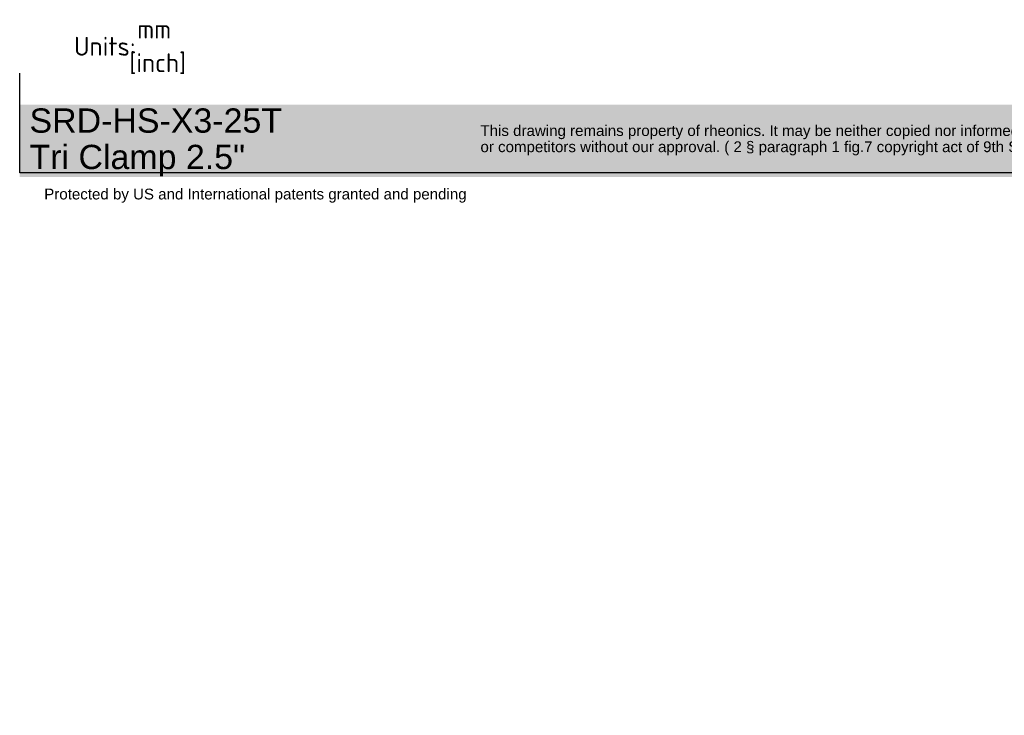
# Model space of a CAD drawing. Header units: millimetres. Extents: x 0 to 296, y -88 to 205.
# Tile 1 of 4: x 0 to 183, y -88 to 41. Entities that reach past the tile are written whole.
import ezdxf
from ezdxf.entities.mleader import LeaderData, LeaderLine
from ezdxf.math import Vec2, Vec3

# ---------------------------------------------------------------- set-up
doc = ezdxf.new("R2010")
doc.units = ezdxf.units.MM
doc.layers.add('Default', color=7, linetype='Continuous')

# ---------------------------------------------------------------- blocks, each defined once
blk = doc.blocks.new('_DOT')
at = {"color": 0}
blk.add_line((0, 0), (-1, 0), dxfattribs=at)
at = {"color": 0, "const_width": 0.333}
blk.add_lwpolyline([(-0.1665, 0, 1), (0.1665, 0, 1)], format="xyb", close=True, dxfattribs=at)
blk = doc.blocks.new('_SE_FILLED')
at = {"color": 0}
blk.add_line((0, 0), (-1, 0), dxfattribs=at)
blk.add_solid([(0, 0), (-1, -0.1665), (-1, 0.1665), (0, 0)], dxfattribs=at)

msp = doc.modelspace()

# ---------------------------------------------------------------- hatches: boundary and pattern name
at = {"layer": 'Default', "linetype": 'Continuous'}
msp.add_hatch(color=7, dxfattribs=at).paths.add_polyline_path([(208.11, 25.02), (0.23, 25.02), (0.23, 11.56), (208.11, 11.56)])

# ---------------------------------------------------------------- linework, layer by layer
at = {"layer": 'Default', "color": 7, "linetype": 'Continuous'}
for p, q in [((0.23, 12.36), (0.23, 30.84)), ((208.11, 12.36), (0.23, 12.36))]:
    msp.add_line(p, q, dxfattribs=at)

# ---------------------------------------------------------------- leaders
ml = msp.add_multileader_mtext('Standard', dxfattribs=at)
ml.set_content('{\\pxsm0.9;\\fSolid Edge ISO|b0||i0||c0|p34;\\W1.;mm\\P}', color=256)
ml.set_leader_properties()
ml.set_arrow_properties(name='DOT')
ml.build(insert=Vec2(0, 0))
ml.multileader.update_dxf_attribs({"leader_type": 0, "dogleg_length": 0, "arrow_head_size": 3.5})
ctx = ml.context
ctx.base_point, ctx.char_height, ctx.arrow_head_size, ctx.landing_gap_size = Vec3(20.02, 39.02), 3.5, 3.5, 1.23
ctx.mtext.insert = Vec3(22.02, 40.77)
ml = msp.add_multileader_mtext('Standard', dxfattribs=at)
ml.set_content('{\\pxsm0.9;\\fSolid Edge ISO|b0||i0||c0|p34;\\W1.;Units:\\P}', color=256)
ml.set_leader_properties()
ml.set_arrow_properties(name='DOT')
ml.build(insert=Vec2(0, 0))
ml.multileader.update_dxf_attribs({"leader_type": 0, "dogleg_length": 0, "arrow_head_size": 3.5})
ctx = ml.context
ctx.base_point, ctx.char_height, ctx.arrow_head_size, ctx.landing_gap_size = Vec3(8.3, 35.82), 3.5, 3.5, 1.23
ctx.mtext.insert = Vec3(10.3, 37.58)
ml = msp.add_multileader_mtext('Standard', dxfattribs=at)
ml.set_content('{\\pxsm0.9;\\fSolid Edge ISO|b0||i0||c0|p34;\\W1.;[inch]\\P}', color=256)
ml.set_leader_properties()
ml.set_arrow_properties(name='_SE_FILLED')
ml.build(insert=Vec2(0, 0))
ml.multileader.update_dxf_attribs({"dogleg_length": 0, "arrow_head_size": 0.805})
ctx = ml.context
ctx.base_point, ctx.char_height, ctx.arrow_head_size, ctx.landing_gap_size = Vec3(18.55, 32.77), 3.5, 0.805, 1.23
ctx.mtext.insert = Vec3(20.55, 34.53)
ml = msp.add_multileader_mtext('Standard', dxfattribs=at)
ml.set_content('{\\pxsm0.9;\\fArial|b0||i0||c0|p34;\\W1.;SRD-HS-X3-25T\\PTri Clamp 2.5"\\P}', color=256)
ml.set_leader_properties()
ml.set_arrow_properties(name='DOT')
ml.build(insert=Vec2(0, 0))
ml.multileader.update_dxf_attribs({"leader_type": 0, "dogleg_length": 0, "arrow_head_size": 4.5})
ctx = ml.context
ctx.base_point, ctx.char_height, ctx.arrow_head_size, ctx.landing_gap_size = Vec3(0.05, 21.43), 4.5, 4.5, 1.57
ctx.mtext.insert = Vec3(2.05, 24.31)
ml = msp.add_multileader_mtext('Standard', dxfattribs=at)
ml.set_content('{\\pxsm0.9;\\fArial|b0||i0||c0|p34;\\W1.;This drawing remains property of rheonics. It may be neither copied nor informed to third persons \\Por competitors without our approval. ( 2 § paragraph 1 fig.7 copyright act of 9th Sept. 1965)\\P}', color=256)
ml.set_leader_properties()
ml.set_arrow_properties(name='DOT')
ml.build(insert=Vec2(0, 0))
ml.multileader.update_dxf_attribs({"leader_type": 0, "dogleg_length": 0, "arrow_head_size": 2})
ctx = ml.context
ctx.base_point, ctx.char_height, ctx.arrow_head_size, ctx.landing_gap_size = Vec3(83.63, 19.91), 2, 2, 0.7
ctx.mtext.insert = Vec3(85.63, 21.2)
ml = msp.add_multileader_mtext('Standard', dxfattribs=at)
ml.set_content('{\\pxsm0.9;\\fArial|b0||i0||c0|p34;\\W1.;Protected by US and International patents granted and pending\\P}', color=256)
ml.set_leader_properties()
ml.set_arrow_properties(name='DOT')
ml.build(insert=Vec2(0, 0))
ml.multileader.update_dxf_attribs({"leader_type": 0, "dogleg_length": 0, "arrow_head_size": 2})
ctx = ml.context
ctx.base_point, ctx.char_height, ctx.arrow_head_size, ctx.landing_gap_size = Vec3(2.78, 8.14), 2, 2, 0.7
ctx.mtext.insert = Vec3(4.78, 9.43)

doc.saveas('drawing.dxf')
